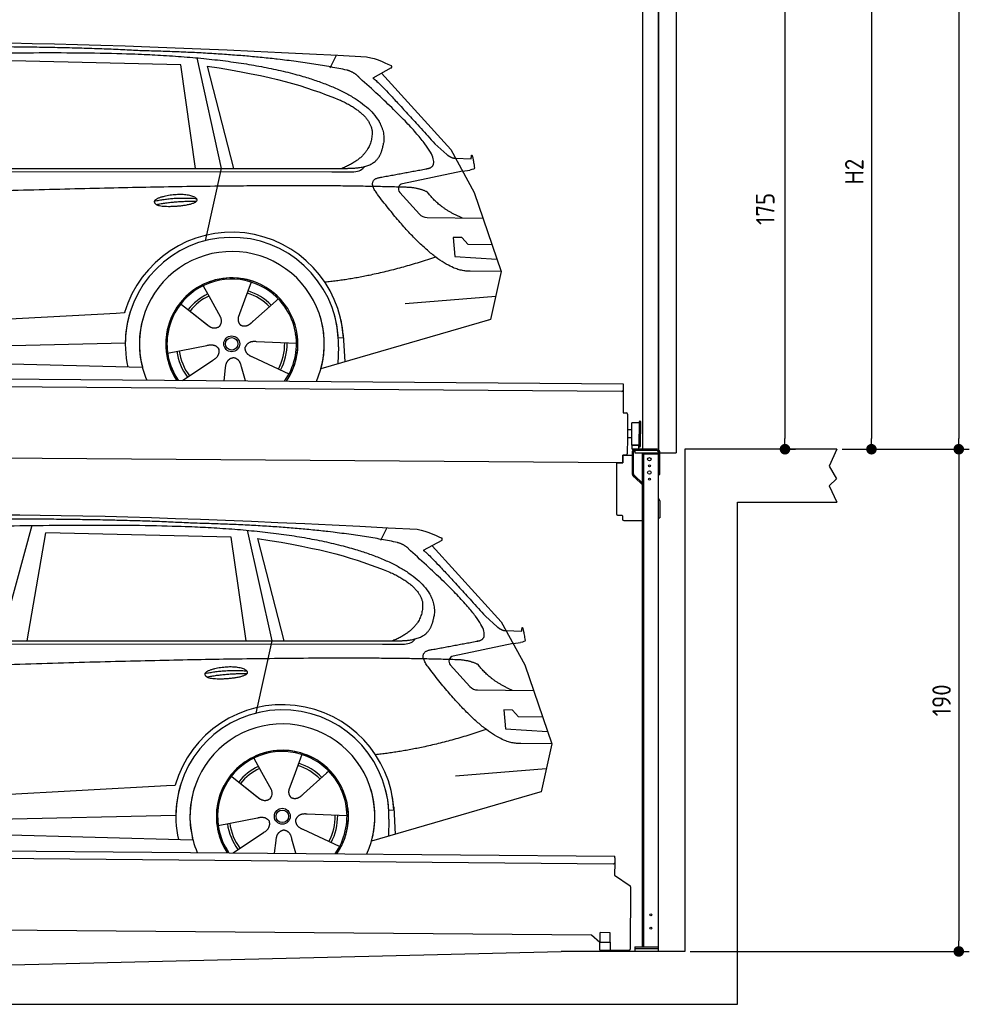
# Model space of a CAD drawing. Header units: millimetres. Extents: x -411 to 6777, y 0 to 6377.
# Tile 5 of 6: x 3183 to 6777, y 0 to 3725. Entities that reach past the tile are written whole.
import ezdxf

# ---------------------------------------------------------------- set-up
doc = ezdxf.new("R2010")
doc.units = ezdxf.units.MM
doc.layers.add('4', color=3, linetype='Continuous')
for name, color, linetype, lineweight in [('car', 10, 'Continuous', 25), ('Gebäude', 7, 'Continuous', 25), ('Plattform', 7, 'Continuous', 25), ('Ständer vorne', 7, 'Continuous', 25), ('Tor', 200, 'Continuous', 25)]:
    doc.layers.add(name, color=color, linetype=linetype, lineweight=lineweight)
doc.styles.get("Standard").update_dxf_attribs({"font": 'ISOCP.SHX'})
doc.dimstyles.new('GEN-ISO', dxfattribs={"dimscale": 20, "dimtxt": 3.5, "dimasz": 2, "dimexe": 2, "dimexo": 1, "dimgap": 1.5, "dimtad": 1, "dimdec": 1, "dimlfac": 0.1, "dimdsep": 46, "dimtxsty": 'STANDARD', "dimblk": 'PUNKT', "dimcen": 2, "dimclrd": 256, "dimclre": 256, "dimclrt": 2, "dimadec": 0, "dimazin": 0, "dimtp": 0.1, "dimtm": 0.1, "dimtfac": 0.71, "dimtdec": 1, "dimtmove": 2, "dimatfit": 3, "dimldrblk": 'PUNKT', "dimfxl": 2, "dimtolj": 1, "dimarcsym": 0})

# ---------------------------------------------------------------- blocks, each defined once
blk = doc.blocks.new('PUNKT')
at = {"layer": '4', "color": 0, "linetype": 'ByBlock'}
blk.add_line((-0.5, 0), (-1, 0), dxfattribs=at)
at = {"layer": '4', "color": 0, "linetype": 'ByBlock', "const_width": 0.5}
blk.add_lwpolyline([(-0.25, 0, 1), (0.25, 0, 1)], format="xyb", close=True, dxfattribs=at)
blk = doc.blocks.new('*D363')
at = {"layer": '4', "lineweight": -2, "transparency": 16777216}
for p, q in [((5720, 5550), (6776.9, 5550)), ((6736.9, 5510), (6736.9, 2140)), ((6295.4, 2100), (6776.9, 2100))]:
    blk.add_line(p, q, dxfattribs=at)
at = {"layer": 'Defpoints', "color": 0, "transparency": 16777216}
for p in [(5700, 5550), (6275.4, 2100), (6736.9, 2100)]:
    blk.add_point(p, dxfattribs=at)
at = {"layer": '4', "lineweight": -2, "transparency": 16777216, "xscale": 40, "yscale": 40, "zscale": 40}
for p, rotation in [((6736.9, 5550), 90), ((6736.9, 2100), 270)]:
    blk.add_blockref('PUNKT', p, dxfattribs=dict(at, rotation=rotation))
at = {"layer": '4', "color": 2, "transparency": 16777216, "insert": (6671.9, 3825), "char_height": 70, "attachment_point": 5, "rotation": 90}
blk.add_mtext('345', dxfattribs=at)
blk = doc.blocks.new('*D364')
at = {"layer": '4', "lineweight": -2, "transparency": 16777216}
for p, q in [((6295.4, 2100), (6776.9, 2100)), ((6736.9, 2060), (6736.9, 240)), ((5720, 200), (6776.9, 200))]:
    blk.add_line(p, q, dxfattribs=at)
at = {"layer": 'Defpoints', "color": 0, "transparency": 16777216}
for p in [(6275.4, 2100), (5700, 200), (6736.9, 200)]:
    blk.add_point(p, dxfattribs=at)
at = {"layer": '4', "lineweight": -2, "transparency": 16777216, "xscale": 40, "yscale": 40, "zscale": 40}
for p, rotation in [((6736.9, 2100), 90), ((6736.9, 200), 270)]:
    blk.add_blockref('PUNKT', p, dxfattribs=dict(at, rotation=rotation))
at = {"layer": '4', "color": 2, "transparency": 16777216, "insert": (6671.9, 1150), "char_height": 70, "attachment_point": 5, "rotation": 90}
blk.add_mtext('190', dxfattribs=at)
blk = doc.blocks.new('*D365')
at = {"layer": '4', "lineweight": -2, "transparency": 16777216}
for p, q in [((5920, 4200), (6446.5, 4200)), ((6406.5, 4160), (6406.5, 2140)), ((6295.4, 2100), (6446.5, 2100))]:
    blk.add_line(p, q, dxfattribs=at)
at = {"layer": 'Defpoints', "color": 0, "transparency": 16777216}
for p in [(5900, 4200), (6275.4, 2100), (6406.5, 2100)]:
    blk.add_point(p, dxfattribs=at)
at = {"layer": '4', "lineweight": -2, "transparency": 16777216, "xscale": 40, "yscale": 40, "zscale": 40}
for p, rotation in [((6406.5, 4200), 90), ((6406.5, 2100), 270)]:
    blk.add_blockref('PUNKT', p, dxfattribs=dict(at, rotation=rotation))
at = {"layer": '4', "color": 2, "transparency": 16777216, "insert": (6341.5, 3150), "char_height": 70, "attachment_point": 5, "rotation": 90}
blk.add_mtext('H2', dxfattribs=at)
blk = doc.blocks.new('*D367')
at = {"layer": '4', "lineweight": -2, "transparency": 16777216}
for p, q in [((5457.5, 3850), (6119.3, 3850)), ((6079.3, 3810), (6079.3, 2140)), ((6099.3, 2100), (6119.3, 2100))]:
    blk.add_line(p, q, dxfattribs=at)
at = {"layer": 'Defpoints', "color": 0, "transparency": 16777216}
for p in [(5437.5, 3850), (6079.3, 2100), (6079.3, 2100)]:
    blk.add_point(p, dxfattribs=at)
at = {"layer": '4', "lineweight": -2, "transparency": 16777216, "xscale": 40, "yscale": 40, "zscale": 40}
for p, rotation in [((6079.3, 3850), 90), ((6079.3, 2100), 270)]:
    blk.add_blockref('PUNKT', p, dxfattribs=dict(at, rotation=rotation))
at = {"layer": '4', "color": 2, "transparency": 16777216, "insert": (6004.7, 3009.2), "char_height": 70, "attachment_point": 5, "rotation": 90}
blk.add_mtext('175', dxfattribs=at)
blk = doc.blocks.new('UG Plattfrom Gl550')
at = {"layer": 'Plattform'}
for p, q in [((498.3, 603.8), (5435.1, 560.7)), ((5429.8, 530.7), (503, 573.7)), ((5435, 554.7), (5435.1, 560.7)), ((5434.9, 535.7), (5434.5, 488.2)), ((5435, 554.7), (5434.9, 535.7)), ((5434.5, 488.2), (5492.9, 448.7)), ((5495.1, 444.5), (5493, 208.2)), ((5347, 261.5), (621.4, 302.7)), ((5378.7, 233.7), (5347, 261.5)), ((5379.7, 235.2), (5380.1, 271.2)), ((5418.1, 270.8), (5380.1, 271.2)), ((5417.7, 234.8), (5418.1, 270.8)), ((5378.5, 205.2), (5378.7, 235.2)), ((5378.7, 235.2), (5418.7, 234.8)), ((5418.5, 204.8), (5418.7, 234.8)), ((5378.5, 205.2), (5418.5, 204.8)), ((5488, 203.2), (5414.8, 203.9))]:
    blk.add_line(p, q, dxfattribs=at)
for centre, radius, start, end in [((5429.9, 535.7), 5, 269.5, 359.5), ((5490.1, 444.5), 5, 359.5, 55.9134), ((5425.8, 243.8), 12, 227.6897, 228.0904), ((5414.9, 208.9), 5, 232.6301, 269.5), ((5488, 208.2), 5, 269.5, 359.5)]:
    blk.add_arc(centre, radius, start, end, dxfattribs=at)
blk = doc.blocks.new('Palette EG Gl550')
at = {"layer": 'Plattform'}
for p, q in [((429.5, 2387), (5467.3, 2348)), ((5462.1, 2318), (434.2, 2357)), ((5467.3, 2348), (5466.5, 2238)), ((5466.5, 2238), (5478.5, 2237.9)), ((5483.4, 2232.8), (5482.7, 2142.8)), ((5499.6, 2115.6), (5500.2, 2199.8)), ((5527.5, 2110.5), (5528.3, 2204.5)), ((5532.3, 2204.5), (5531.5, 2110.5)), ((5501.1, 2172.8), (5484.1, 2173)), ((5482.7, 2142.8), (5482.3, 2082.9)), ((5499.8, 2142.7), (5482.7, 2142.8)), ((5465, 2048), (341.7, 2087.7)), ((5525.9, 2115), (5500.9, 2115)), ((5500.9, 2100), (5500.9, 2115)), ((5512.9, 2115), (5500.9, 2115)), ((5500.9, 2100), (5500.9, 2115)), ((5500.9, 2100), (5525.9, 2100)), ((5525.9, 2100), (5500.9, 2100)), ((5525.9, 2100), (5525.9, 2115)), ((5525.9, 2100), (5525.9, 2115)), ((5465.2, 2078), (5465, 2048)), ((5465.2, 2078), (5477.2, 2077.9)), ((5477.2, 2077.9), (5465.2, 2078))]:
    blk.add_line(p, q, dxfattribs=at)
for centre, radius, start, end in [((5462.1, 2323), 5, 268.5823, 358.5607), ((5478.4, 2232.9), 5, 359.556, 89.556), ((5500.6, 2199.8), 0.4, 91.7323, 179.3444), ((5511.7, 1873.6), 326.8, 87.1739, 91.9438), ((5527.8, 2200.4), 0.4, 266.9623, 359.3444), ((5530.3, 2204.5), 2, 359.3444, 179.3444), ((5500, 2115.6), 0.4, 179.3444, 266.9565), ((5519.7, 2999.4), 884.4, 268.7196, 270.4008), ((5491.8, 3203.4), 1088.9, 271.795, 271.861), ((5527.2, 2114.6), 0.4, 359.556, 91.938), ((5529.5, 2110.5), 2, 179.3444, 359.3444), ((5477.3, 2082.9), 5, 269.556, 359.556)]:
    blk.add_arc(centre, radius, start, end, dxfattribs=at)
blk = doc.blocks.new('Car_EG')
at = {"layer": 'car'}
for p, q in [((3852.9, 3580.7), (3945.7, 3162.4)), ((4357.9, 3543.3), (4382.1, 3590.6)), ((3792.6, 3554.8), (3091, 3571.1)), ((3848.5, 3162.4), (3792.6, 3554.8)), ((3892.2, 3549.7), (3991.7, 3162.5)), ((4589.4, 3542.6), (4519, 3504.1)), ((4552.4, 3522.3), (4814.1, 3234)), ((4754, 3255.6), (4799.2, 3215.4)), ((4814.1, 3234), (4903.3, 3071)), ((4831.7, 3201.8), (4891.9, 3199.2)), ((1721.3, 3152.4), (4364.6, 3149.2)), ((1768.3, 3161.3), (4420.2, 3162.7)), ((3945.7, 3162.4), (3884.9, 2888.8)), ((4364.6, 3149.2), (4447.5, 3149.9)), ((4858.7, 3152.5), (4631.9, 3104.6)), ((4858.7, 3152.5), (4886.4, 3156.3)), ((4621.2, 3071.6), (4695.5, 2989.8)), ((4903.3, 3071), (5004.9, 2772.4)), ((4724.6, 2976.6), (4936.3, 2973.9)), ((4856.4, 2900.6), (4823.7, 2900.9)), ((4823.7, 2900.9), (4829.9, 2829.3)), ((4879.9, 2874.5), (4856.4, 2900.6)), ((4970.4, 2873.7), (4879.9, 2874.5)), ((4829.9, 2829.3), (4988.9, 2819.3)), ((5004.9, 2772.4), (4888, 2773.9)), ((5004.9, 2772.4), (4965.3, 2590.8)), ((4059.5, 2732.3), (4034, 2663.6)), ((3877.2, 2718.5), (3906.3, 2666.1)), ((3789.4, 2652.8), (3900.1, 2565.1)), ((3905, 2668.5), (3906.3, 2666.1)), ((3906.3, 2666.1), (3942.9, 2599.9)), ((4034, 2663.6), (4010.1, 2599)), ((4153.3, 2661.2), (4065.7, 2583.8)), ((4161.1, 2669.6), (4153.3, 2661.2)), ((4641.2, 2651.4), (4984.6, 2679.2)), ((1677.7, 2513), (3547.7, 2615.1)), ((3547.7, 2615.1), (3580.2, 2616.9)), ((3839.5, 2612.9), (3890.8, 2572.3)), ((4960.7, 2589.5), (4322.9, 2403.9)), ((4965.3, 2590.8), (4921.5, 2578.1)), ((4407.3, 2533.3), (4412.9, 2430.1)), ((1697, 2460.9), (3582.9, 2502.3)), ((4230.4, 2500.4), (4079.2, 2506.8)), ((4407.9, 2521.2), (4388.7, 2520.2)), ((1598.6, 2463.5), (3647.1, 2410.1)), ((3743, 2463.7), (3891.6, 2492.7)), ((4389.1, 2487.7), (4387.4, 2422.7)), ((3799.2, 2360.6), (3914.4, 2437.1)), ((4202.2, 2384.5), (4064.9, 2448.5)), ((3956.3, 2359.2), (3962.2, 2407.6)), ((4037, 2358.5), (4022.1, 2412.1))]:
    blk.add_line(p, q, dxfattribs=at)
for radius in [30.1, 23.6]:
    blk.add_circle((3985.4, 2498.7), radius, dxfattribs=at)
for centre, radius, start, end in [((4636, 3085.1), 20, 101.911, 222.2225), ((4725.1, 3016.6), 40, 222.2225, 269.2614), ((3985.9, 2498.2), 422.7, 3.1257, 163.6879), ((3985.9, 2498.2), 403.4, 3.1257, 179.4216), ((3985.9, 2498.2), 350, 344.3697, 194.5808), ((3985.9, 2498.2), 250, 325.66, 212.9259), ((3985.9, 2498.2), 250, 325.66, 212.9259), ((3985.4, 2498.7), 245, 41.4393, 188.2101), ((3985.9, 2498.2), 250, 40.5532, 137.1602), ((3985.4, 2498.7), 209.6, 115.7372, 141.8665), ((3985.4, 2498.7), 200.6, 44.5019, 73.0215), ((3985.4, 2498.7), 209.6, 44.3713, 72.8747), ((3985.4, 2498.7), 200.6, 115.5904, 141.8784), ((3985.4, 2498.7), 245, 0.4019, 44.2101), ((3985.9, 2498.2), 422.7, 163.4862, 163.6879), ((3985.9, 2498.2), 403.4, 162.7346, 179.4216), ((3985.9, 2498.2), 350, 160.1996, 194.5808), ((3985.9, 2498.2), 250, 152.2768, 213.34), ((3985.4, 2498.7), 245, 151.8272, 188.2101), ((3985.9, 2498.2), 350, 344.3697, 17.4023), ((3985.9, 2498.2), 403.4, 3.1257, 14.8673), ((3985.9, 2498.2), 422.7, 3.1257, 14.1157), ((3985.9, 2498.2), 403.4, 172.558, 192.5899), ((3985.9, 2498.2), 350, 171.6006, 202.9387), ((3985.9, 2498.2), 250, 168.6947, 213.34), ((3985.4, 2498.7), 245, 168.6088, 214.2758), ((3985.4, 2498.7), 245, 324.7242, 8.993), ((3985.9, 2498.2), 250, 325.66, 8.9072), ((3985.9, 2498.2), 350, 336.0613, 6.0012), ((3985.9, 2498.2), 403.4, 358.5068, 5.0439), ((3985.4, 2498.7), 200.6, 331.5904, 1.0215), ((3985.4, 2498.7), 209.6, 331.7372, 0.8747), ((3985.9, 2498.2), 422.7, 3.1257, 3.2156), ((3985.4, 2498.7), 209.6, 187.7372, 216.8747), ((3985.4, 2498.7), 200.6, 187.5904, 217.0215)]:
    blk.add_arc(centre, radius, start, end, dxfattribs=at)
for points, degree in [([(2151.2, 3599.7), (2438.8, 3661.3), (3323.8, 3648), (4495.8, 3584.7)], 3), ([(3646, 3607.4), (3297.8, 3626.8), (2681.9, 3622.1)], 2), ([(4420.9, 3534.4), (4120.4, 3597), (3646, 3607.4)], 2), ([(4495.8, 3584.7), (4542.5, 3575.3), (4551.4, 3567), (4588.7, 3551.2)], 3), ([(3892.2, 3549.7), (4146.3, 3510.8), (4259.5, 3475.1), (4392.3, 3422.4)], 3), ([(4589.4, 3542.6), (4591.1, 3544.2), (4591.8, 3547.3), (4591.2, 3550.1), (4588.7, 3551.2)], 4), ([(4470.3, 3503.5), (4452.4, 3525.4), (4420.9, 3534.4)], 2), ([(4732.1, 3163.2), (4821.6, 3191.2), (4470.3, 3503.5)], 2), ([(4519, 3504.1), (4526.8, 3508.3), (4754, 3255.6)], 2), ([(4392.3, 3422.4), (4506.4, 3370.4), (4516.5, 3305.2)], 2), ([(4516.5, 3305.2), (4521.3, 3210.7), (4403.6, 3162.7)], 2), ([(4420.2, 3162.7), (4470.3, 3162.7), (4543.3, 3167.4), (4551.5, 3214.2), (4560.1, 3257.3)], 4), ([(4799.2, 3215.4), (4807.5, 3208.1), (4820.7, 3200.3), (4829.8, 3200.3), (4831.7, 3201.8)], 4), ([(4891.9, 3199.2), (4893.5, 3238.1), (4904.1, 3163.8)], 2), ([(4447.5, 3149.9), (4466.8, 3150.5), (4481.6, 3159.5), (4488.9, 3169.7)], 3), ([(4519, 3182.3), (4519.1, 3182.4), (4519.1, 3182.4), (4519.2, 3182.4)], 3), ([(4537, 3064.2), (4493.2, 3122.9), (4553.2, 3129.5)], 2), ([(4904.1, 3163.8), (4904.4, 3160.1), (4898.8, 3158.4), (4886.4, 3156.3)], 3), ([(4638.8, 3091), (3762.4, 3119.4), (1329.3, 3007.2)], 2), ([(4888, 2773.9), (4762.3, 2766.8), (4537, 3064.2)], 2), ([(4726.5, 3072.6), (4689.3, 3091), (4638.8, 3091)], 2), ([(4857.1, 2974.9), (4771.7, 3010.8), (4726.5, 3072.6)], 2), ([(3692.9, 3038.9), (3768.5, 3055.1), (3851.9, 3048.6)], 2), ([(3700, 3026), (3774.1, 3039.9), (3852, 3038.5)], 2), ([(4756.6, 2826.5), (4531.2, 2751.1), (4338.2, 2731.7)], 2), ([(3891, 2572.3), (3914.3, 2550.4), (3937.6, 2563.8)], 2), ([(4079.2, 2506.8), (4047.4, 2510.8), (4036.4, 2486.3)], 2), ([(3891.6, 2492.7), (3922.3, 2501.4), (3936.9, 2478.8)], 2), ([(3914.4, 2437.1), (3942.4, 2452.5), (3936.9, 2478.8)], 2), ([(4064.9, 2448.5), (4034.9, 2459.5), (4036.4, 2486.3)], 2), ([(3962.2, 2407.6), (3963.4, 2439.5), (3989.4, 2446.4)], 2), ([(4022.1, 2412.1), (4016.1, 2443.5), (3989.4, 2446.4)], 2)]:
    blk.add_open_spline(points, degree=degree, dxfattribs=at)
for points, degree, knots in [([(2320.7, 3586), (2347.3, 3588), (2486.7, 3589.9), (3508.2, 3610), (4128.4, 3603.6), (4583.8, 3431), (4560.1, 3257.3)], 4, [0.0821318, 0.0821318, 0.0821318, 0.0821318, 0.0821318, 0.258851, 0.508851, 1, 1, 1, 1, 1]), ([(4553.2, 3129.5), (4720.1, 3160.6), (4722.9, 3161.2), (4731.3, 3163), (4732.1, 3163.2)], 1, [0.1611508, 0.1611508, 1, 1.0196119, 1.078724, 1.0847856, 1.0847856]), ([(3700, 3026), (3676.6, 3042.6), (3722.1, 3057.9), (3805, 3077.3), (3897.6, 3043.4), (3835.4, 3020.2), (3726.3, 3014), (3704.9, 3023), (3700, 3026)], 5, [0, 0, 0, 0, 0, 0, 0.300106, 0.500106, 0.700106, 1, 1, 1, 1, 1, 1]), ([(3942.9, 2599.9), (3944.5, 2595.8), (3945.5, 2591.8), (3945.8, 2587.9), (3946.5, 2579.3), (3943.7, 2571.3), (3937.6, 2563.8)], 3, [0.2167758, 0.2167758, 0.2167758, 0.2167758, 0.4600873, 0.4600873, 0.4600873, 1, 1, 1, 1]), ([(4010.1, 2599), (4009.5, 2595.8), (4009.3, 2592.8), (4009.3, 2589.9), (4009.7, 2587.1), (4010.4, 2581.3), (4012.5, 2576), (4016, 2571.4), (4020.9, 2568.4)], 4, [0.3191838, 0.3191838, 0.3191838, 0.3191838, 0.3191838, 0.5438253, 0.5438253, 0.5438253, 0.5438253, 1, 1, 1, 1, 1]), ([(4065.7, 2583.8), (4065.7, 2583.8), (4065.7, 2583.8), (4065.7, 2583.8), (4065.7, 2583.8), (4056.6, 2574.1), (4045.9, 2564.2), (4031.6, 2561.8), (4020.9, 2568.4)], 4, [-0.000003, -0.000003, -0.000003, -0.000003, -0.000003, 0, 0, 0, 0, 1, 1, 1, 1, 1])]:
    blk.add_open_spline(points, degree=degree, knots=knots, dxfattribs=at)
blk = doc.blocks.new('Car_147')
at = {"layer": 'car'}
for p, q in [((3229.2, 1811.5), (3109.9, 1374.6)), ((4044.3, 1793.4), (4137.1, 1375.1)), ((4549.3, 1756), (4573.5, 1803.3)), ((3211.6, 1374.7), (3282.4, 1783.8)), ((3983.9, 1767.5), (3282.4, 1783.8)), ((4039.9, 1375.1), (3983.9, 1767.5)), ((4083.5, 1762.4), (4183.1, 1375.2)), ((4780.8, 1755.3), (4710.3, 1716.8)), ((4743.8, 1735), (5005.5, 1446.7)), ((4945.4, 1468.3), (4990.6, 1428.1)), ((5005.5, 1446.7), (5094.6, 1283.7)), ((5023.1, 1414.5), (5083.3, 1411.9)), ((1912.6, 1365.1), (4556, 1361.9)), ((1959.6, 1374), (4611.6, 1375.4)), ((4137.1, 1375.1), (4076.2, 1101.5)), ((4556, 1361.9), (4638.8, 1362.6)), ((5050.1, 1365.2), (4823.2, 1317.3)), ((5050.1, 1365.2), (5077.8, 1369)), ((4812.5, 1284.3), (4886.8, 1202.4)), ((5094.6, 1283.7), (5196.3, 985.1)), ((4915.9, 1189.3), (5127.7, 1186.6)), ((5047.7, 1113.3), (5015.1, 1113.6)), ((5015.1, 1113.6), (5021.3, 1042)), ((5071.3, 1087.2), (5047.7, 1113.3)), ((5161.8, 1086.4), (5071.3, 1087.2)), ((5021.3, 1042), (5180.3, 1032)), ((5196.3, 985.1), (5079.4, 986.6)), ((5196.3, 985.1), (5156.7, 803.5)), ((4250.9, 945), (4225.3, 876.3)), ((4068.6, 931.2), (4097.7, 878.8)), ((3980.8, 865.5), (4091.4, 777.8)), ((4096.4, 881.2), (4097.7, 878.8)), ((4097.7, 878.8), (4134.2, 812.6)), ((4225.3, 876.3), (4201.5, 811.7)), ((4344.6, 873.9), (4257.1, 796.5)), ((4352.4, 882.3), (4344.6, 873.9)), ((4832.5, 864.1), (5175.9, 891.9)), ((1869, 725.7), (3739, 827.8)), ((3739, 827.8), (3771.5, 829.6)), ((4030.9, 825.6), (4082.1, 785)), ((5152, 802.2), (4514.3, 616.6)), ((5156.7, 803.5), (5112.9, 790.8)), ((4598.6, 746), (4604.3, 642.8)), ((1888.4, 673.6), (3774.2, 715)), ((4421.8, 713.1), (4270.5, 719.5)), ((4599.3, 733.9), (4580, 732.9)), ((1789.9, 676.2), (3838.5, 622.8)), ((3934.3, 676.4), (4082.9, 705.4)), ((4580.5, 700.4), (4578.8, 635.4)), ((3990.6, 573.3), (4105.7, 649.8)), ((4393.5, 597.2), (4256.3, 661.2)), ((4147.6, 571.9), (4153.6, 620.3)), ((4228.4, 571.2), (4213.4, 624.8))]:
    blk.add_line(p, q, dxfattribs=at)
for radius in [30.1, 23.6]:
    blk.add_circle((4176.8, 711.4), radius, dxfattribs=at)
for centre, radius, start, end in [((4827.3, 1297.8), 20, 101.911, 222.2225), ((4916.5, 1229.3), 40, 222.2225, 269.2614), ((4177.2, 710.9), 422.7, 3.1257, 163.6879), ((4177.2, 710.9), 403.4, 3.1257, 179.4216), ((4177.2, 710.9), 350, 344.3697, 194.5808), ((4177.2, 710.9), 250, 325.66, 212.9259), ((4177.2, 710.9), 250, 325.66, 212.9259), ((4176.8, 711.4), 245, 41.4393, 188.2101), ((4177.2, 710.9), 250, 40.5532, 137.1602), ((4176.8, 711.4), 209.6, 115.7372, 141.8665), ((4176.8, 711.4), 200.6, 44.5019, 73.0215), ((4176.8, 711.4), 209.6, 44.3713, 72.8747), ((4176.8, 711.4), 200.6, 115.5904, 141.8784), ((4176.8, 711.4), 245, 0.4019, 44.2101), ((4177.2, 710.9), 422.7, 163.4862, 163.6879), ((4177.2, 710.9), 403.4, 162.7346, 179.4216), ((4177.2, 710.9), 350, 160.1996, 194.5808), ((4177.2, 710.9), 250, 152.2768, 213.34), ((4176.8, 711.4), 245, 151.8272, 188.2101), ((4177.2, 710.9), 350, 344.3697, 17.4023), ((4177.2, 710.9), 403.4, 3.1257, 14.8673), ((4177.2, 710.9), 422.7, 3.1257, 14.1157), ((4177.2, 710.9), 403.4, 172.558, 192.5899), ((4177.2, 710.9), 350, 171.6006, 202.9387), ((4177.2, 710.9), 250, 168.6947, 213.34), ((4176.8, 711.4), 245, 168.6088, 214.2758), ((4176.8, 711.4), 245, 324.7242, 8.993), ((4177.2, 710.9), 250, 325.66, 8.9072), ((4177.2, 710.9), 350, 336.0613, 6.0012), ((4177.2, 710.9), 403.4, 358.5068, 5.0439), ((4176.8, 711.4), 200.6, 331.5904, 1.0215), ((4176.8, 711.4), 209.6, 331.7372, 0.8747), ((4177.2, 710.9), 422.7, 3.1257, 3.2156), ((4176.8, 711.4), 209.6, 187.7372, 216.8747), ((4176.8, 711.4), 200.6, 187.5904, 217.0215)]:
    blk.add_arc(centre, radius, start, end, dxfattribs=at)
for points, degree in [([(2342.5, 1812.4), (2630.1, 1874), (3515.1, 1860.7), (4687.1, 1797.4)], 3), ([(3837.4, 1820.1), (3489.2, 1839.5), (2873.2, 1834.8)], 2), ([(4612.3, 1747.1), (4311.7, 1809.7), (3837.4, 1820.1)], 2), ([(4687.1, 1797.4), (4733.9, 1788), (4742.7, 1779.7), (4780.1, 1763.9)], 3), ([(4083.5, 1762.4), (4337.6, 1723.5), (4450.8, 1687.8), (4583.6, 1635.1)], 3), ([(4780.8, 1755.3), (4782.4, 1756.9), (4783.1, 1760), (4782.6, 1762.8), (4780.1, 1763.9)], 4), ([(4661.7, 1716.2), (4643.8, 1738.1), (4612.3, 1747.1)], 2), ([(4923.5, 1375.9), (5012.9, 1403.9), (4661.7, 1716.2)], 2), ([(4710.3, 1716.8), (4718.2, 1721), (4945.4, 1468.3)], 2), ([(4583.6, 1635.1), (4697.7, 1583.1), (4707.9, 1517.9)], 2), ([(4707.9, 1517.9), (4712.6, 1423.4), (4594.9, 1375.4)], 2), ([(4611.6, 1375.4), (4661.6, 1375.4), (4734.7, 1380.1), (4742.8, 1426.9), (4751.5, 1470)], 4), ([(4990.6, 1428.1), (4998.8, 1420.7), (5012.1, 1413), (5021.2, 1413), (5023.1, 1414.5)], 4), ([(5083.3, 1411.9), (5084.8, 1450.8), (5095.5, 1376.5)], 2), ([(4638.8, 1362.6), (4658.1, 1363.2), (4672.9, 1372.2), (4680.2, 1382.4)], 3), ([(4710.3, 1395), (4710.4, 1395.1), (4710.5, 1395.1), (4710.6, 1395.1)], 3), ([(4728.4, 1276.9), (4684.6, 1335.6), (4744.6, 1342.2)], 2), ([(5095.5, 1376.5), (5095.7, 1372.8), (5090.2, 1371.1), (5077.8, 1368.9)], 3), ([(4830.2, 1303.7), (3953.8, 1332.1), (1520.6, 1219.9)], 2), ([(5079.4, 986.6), (4953.6, 979.5), (4728.4, 1276.9)], 2), ([(4917.9, 1285.3), (4880.6, 1303.7), (4830.2, 1303.7)], 2), ([(5048.4, 1187.6), (4963.1, 1223.5), (4917.9, 1285.3)], 2), ([(3884.3, 1251.6), (3959.8, 1267.8), (4043.3, 1261.3)], 2), ([(3891.3, 1238.7), (3965.5, 1252.6), (4043.4, 1251.2)], 2), ([(4947.9, 1039.2), (4722.5, 963.8), (4529.6, 944.4)], 2), ([(4082.4, 785), (4105.7, 763.1), (4129, 776.5)], 2), ([(4082.9, 705.4), (4113.7, 714.1), (4128.3, 691.5)], 2), ([(4270.5, 719.5), (4238.8, 723.5), (4227.8, 699)], 2), ([(4105.7, 649.8), (4133.7, 665.2), (4128.3, 691.5)], 2), ([(4256.3, 661.2), (4226.3, 672.2), (4227.8, 699)], 2), ([(4153.6, 620.3), (4154.8, 652.2), (4180.7, 659.1)], 2), ([(4213.4, 624.8), (4207.4, 656.2), (4180.7, 659.1)], 2)]:
    blk.add_open_spline(points, degree=degree, dxfattribs=at)
for points, degree, knots in [([(2512.1, 1798.7), (2538.6, 1800.7), (2678.1, 1802.6), (3699.5, 1822.7), (4319.8, 1816.3), (4775.2, 1643.7), (4751.5, 1470)], 4, [0.0821318, 0.0821318, 0.0821318, 0.0821318, 0.0821318, 0.258851, 0.508851, 1, 1, 1, 1, 1]), ([(4744.6, 1342.2), (4911.5, 1373.3), (4914.3, 1373.9), (4922.6, 1375.7), (4923.5, 1375.9)], 1, [0.1611508, 0.1611508, 1, 1.0196119, 1.078724, 1.0847856, 1.0847856]), ([(3891.3, 1238.7), (3867.9, 1255.3), (3913.5, 1270.6), (3996.3, 1290), (4089, 1256.1), (4026.8, 1232.9), (3917.6, 1226.7), (3896.2, 1235.7), (3891.3, 1238.7)], 5, [0, 0, 0, 0, 0, 0, 0.300106, 0.500106, 0.700106, 1, 1, 1, 1, 1, 1]), ([(4134.2, 812.6), (4135.9, 808.5), (4136.9, 804.5), (4137.2, 800.6), (4137.8, 792), (4135.1, 784), (4129, 776.5)], 3, [0.2167758, 0.2167758, 0.2167758, 0.2167758, 0.4600873, 0.4600873, 0.4600873, 1, 1, 1, 1]), ([(4201.5, 811.7), (4200.9, 808.5), (4200.6, 805.5), (4200.7, 802.6), (4201, 799.8), (4201.8, 794), (4203.8, 788.7), (4207.4, 784.1), (4212.3, 781.1)], 4, [0.3191838, 0.3191838, 0.3191838, 0.3191838, 0.3191838, 0.5438253, 0.5438253, 0.5438253, 0.5438253, 1, 1, 1, 1, 1]), ([(4257.1, 796.5), (4257.1, 796.5), (4257.1, 796.5), (4257.1, 796.5), (4257.1, 796.5), (4248, 786.8), (4237.3, 776.9), (4223, 774.5), (4212.3, 781.1)], 4, [-0.000003, -0.000003, -0.000003, -0.000003, -0.000003, 0, 0, 0, 0, 1, 1, 1, 1, 1])]:
    blk.add_open_spline(points, degree=degree, knots=knots, dxfattribs=at)
blk = doc.blocks.new('Tor 335 bis 365 Gebäude')
at = {"layer": 'Tor'}
for p, q in [((5465.6, 5114.5), (5465.6, 5413)), ((5465.6, 5413), (5668, 5413)), ((5668, 4807.1), (5668, 5413)), ((5557, 5114.5), (5465.6, 5114.5)), ((5557, 5114.5), (5557, 4813)), ((5562, 4807.1), (5600, 4807.1)), ((5600, 4807.1), (5600, 4807)), ((5668, 4807), (5668, 4807.1)), ((5600, 2087), (5668, 2087))]:
    blk.add_line(p, q, dxfattribs=at)
at = {"layer": 'Tor', "lineweight": 25}
blk.add_line((5600, 4807.1), (5600, 2087), dxfattribs=at)
at = {"layer": 'Tor'}
blk.add_lwpolyline([(5668, 4807.1), (5668, 2087)], dxfattribs=at)
blk.add_arc((5563, 4813), 6, 180, 260.4059, dxfattribs=at)
blk = doc.blocks.new('Ständer_vorn_GT190')
at = {"layer": 'Ständer vorne'}
for p, q in [((5501, 2090), (5501, 2007.2)), ((5506.1, 2007.2), (5506.1, 2090)), ((5595, 2100), (5511, 2100)), ((5511, 2095), (5511, 2087)), ((5511, 2087), (5600, 2087)), ((5595.1, 2095), (5511.1, 2095)), ((5540, 218), (5540, 2087)), ((5600, 200), (5600, 2090)), ((5605, 2004), (5605, 2090)), ((5465, 2048), (5465.2, 2078)), ((5465.2, 2078), (5501, 2077.7)), ((5540, 2082), (5600, 2082)), ((5545, 218), (5545, 2082)), ((5441, 2048.2), (5441, 1855)), ((5441, 2048.2), (5465, 2048)), ((5510.3, 1993.9), (5504.1, 2000)), ((5507.6, 2003.7), (5512.7, 1998.6)), ((5510.3, 1993.9), (5539.8, 1965)), ((5512.7, 1998.6), (5540, 1971.8)), ((5600, 2004), (5605, 2004)), ((5600, 1914), (5602, 1912.1)), ((5605, 1904.9), (5605, 1840)), ((5446, 1850), (5461.5, 1850)), ((5464, 1847.5), (5464, 1835)), ((5469, 1830), (5540, 1830)), ((5600, 1840), (5605, 1840)), ((5511, 218), (5600, 218)), ((5511, 218), (5511, 200)), ((5600, 210), (5511, 210)), ((5600, 200), (5511, 200))]:
    blk.add_line(p, q, dxfattribs=at)
for centre, radius in [((5566, 2062), 6.5), ((5566, 2012), 6.5), ((5566, 2037), 3.7), ((5566, 1987), 3.7), ((5571.4, 338), 3.7), ((5571.4, 288), 3.7)]:
    blk.add_circle(centre, radius, dxfattribs=at)
for centre, radius, start, end in [((5511.1, 2089.9), 10.1, 90.1445, 179.6512), ((5511.1, 2090), 5, 90, 180), ((5595, 2090), 10, 0, 90), ((5595, 2090), 5, 0, 90), ((5511.1, 2007.2), 10.1, 180, 225.5525), ((5511.1, 2007.2), 5, 179.6711, 225.5525), ((5595, 1904.9), 10, 0, 45.8814), ((5446, 1855), 5, 180, 270), ((5461.5, 1847.5), 2.5, 0, 90), ((5469, 1835), 5, 180, 270)]:
    blk.add_arc(centre, radius, start, end, dxfattribs=at)
blk = doc.blocks.new('Ständer vorne ab 340')
at = {"layer": 'Ständer vorne'}
for p, q in [((5240, 5232), (5240, 4932)), ((5490, 5232), (5240, 5232)), ((5490, 5212), (5490, 5232)), ((5540, 5212), (5490, 5212)), ((5540, 4982), (5540, 5212)), ((5540.2, 5112), (5539.8, 5112)), ((5540, 5112), (5540, 2100)), ((5600, 5112), (5540, 5112)), ((5600, 2098.7), (5600, 5112)), ((5490, 4932), (5490, 4982)), ((5490, 4982), (5540, 4982)), ((5240, 4932), (5490, 4932)), ((5540, 4827.4), (5540, 4828.4)), ((5511.2, 2095), (5511.2, 2087)), ((5595.1, 2095), (5511.2, 2095)), ((5511.2, 2087), (5600, 2087)), ((5600, 2087), (5600, 2090))]:
    blk.add_line(p, q, dxfattribs=at)
blk = doc.blocks.new('Gebäude_345_GT190')
at = {"layer": 'Gebäude'}
for p, q in [((6275.4, 2100), (5700, 2100)), ((5700, 2100), (5700, 200)), ((6275.4, 2100), (6246.4, 2035.9)), ((6246.4, 2035.9), (6274.3, 1988)), ((6274.3, 1988), (6246.4, 1961)), ((6246.4, 1961), (6275.4, 1900)), ((5900, 0), (5900, 1900)), ((5900, 1900), (6275.4, 1900)), ((3000, 146.1), (5231.6, 200)), ((5700, 200), (5231.6, 200)), ((0, 0), (5900, 0))]:
    blk.add_line(p, q, dxfattribs=at)

msp = doc.modelspace()

# ---------------------------------------------------------------- block references
for name in ['Car_EG', 'Car_147']:
    msp.add_blockref(name, (0, 0))
at = {"layer": 'Gebäude'}
msp.add_blockref('Gebäude_345_GT190', (0, 0), dxfattribs=at)
at = {"layer": 'Plattform'}
for name in ['Palette EG Gl550', 'UG Plattfrom Gl550']:
    msp.add_blockref(name, (0, 0), dxfattribs=at)
at = {"layer": 'Ständer vorne'}
for name in ['Ständer vorne ab 340', 'Ständer_vorn_GT190']:
    msp.add_blockref(name, (0, 0), dxfattribs=at)
at = {"layer": 'Tor'}
msp.add_blockref('Tor 335 bis 365 Gebäude', (0, 0), dxfattribs=at)

# ---------------------------------------------------------------- dimensions: what is measured, and where the dimension line sits
at = {"layer": '4'}
for base, p1, p2, override, picture, middle in [((6736.86, 2100), (5700, 5550), (6275.45, 2100), {"dimdec": 0, "dimtdec": 3, "dimtolj": 0}, '*D363', (6671.86, 3825)), ((6736.86, 200), (6275.45, 2100), (5700, 200), {"dimtdec": 3, "dimtolj": 0}, '*D364', (6671.86, 1150))]:
    dim = msp.add_linear_dim(base=base, p1=p1, p2=p2, angle=90, dimstyle='GEN-ISO', override=override, dxfattribs=at)
    dim.commit()
    dim.dimension.update_dxf_attribs({"geometry": picture, "text_midpoint": middle})
dim = msp.add_linear_dim(base=(6406.55, 2100), p1=(5900, 4200), p2=(6275.45, 2100), angle=90, text='H2', dimstyle='GEN-ISO', override={"dimdec": 0, "dimtdec": 3, "dimtolj": 0}, dxfattribs=at)
dim.commit()
dim.dimension.update_dxf_attribs({"geometry": '*D365', "text_midpoint": (6341.54, 3150)})
dim = msp.add_linear_dim(base=(6079.31, 2100), p1=(5437.5, 3849.97), p2=(6079.31, 2100), angle=90, dimstyle='GEN-ISO', override={"dimtdec": 3, "dimtolj": 0}, dxfattribs=at)
dim.commit()
dim.dimension.update_dxf_attribs({"geometry": '*D367', "text_midpoint": (6004.71, 3009.23), "dimtype": 160})

doc.saveas('drawing.dxf')
